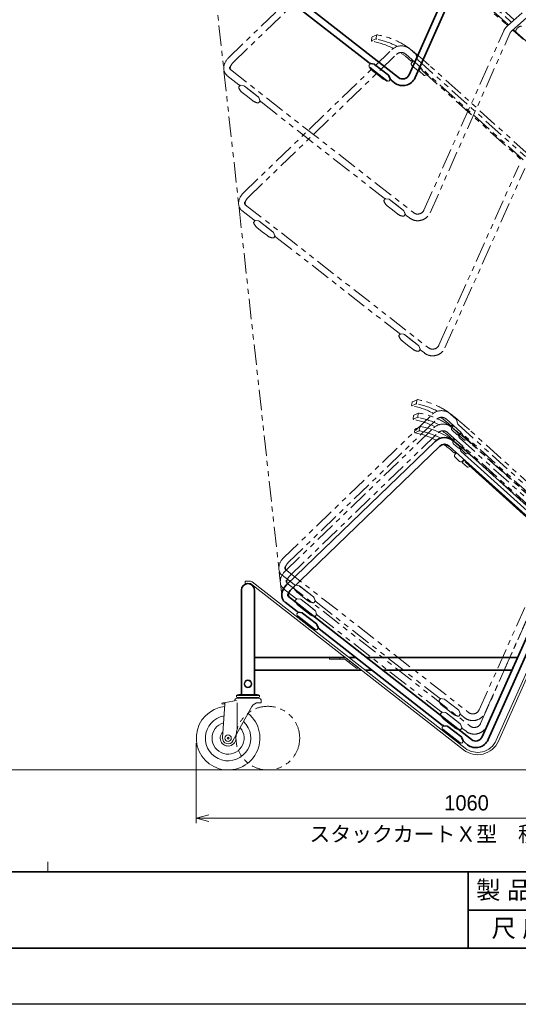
# Model space of a CAD drawing. Header units: millimetres. Extents: x 0 to 4200, y 0 to 2970.
# Tile 4 of 7: x 2100 to 3078, y 0 to 1933. Entities that reach past the tile are written whole.
import ezdxf
from ezdxf.enums import TextEntityAlignment as Align

# ---------------------------------------------------------------- set-up
doc = ezdxf.new("R2010")
doc.units = ezdxf.units.MM
doc.header["$LTSCALE"] = 10
doc.linetypes.add('ACISOTGB', pattern=[9, 4, -1, 1, -1, 1, -1])
doc.layers.get('0').update_dxf_attribs({"lineweight": 35})
doc.layers.get('Defpoints').update_dxf_attribs({"lineweight": 35})
for name, color, linetype, lineweight in [('ねじ類', 211, 'Continuous', 20), ('中線', 3, 'Continuous', 20), ('中線2', 2, 'Continuous', 20), ('図枠', 7, 'Continuous', 35), ('太線', 7, 'Continuous', 35), ('寸法線', 1, 'Continuous', 13), ('想像線', 130, 'ACISOTGB', 13), ('細線', 1, 'Continuous', 13), ('細線2', 5, 'Continuous', 13)]:
    doc.layers.add(name, color=color, linetype=linetype, lineweight=lineweight)
doc.layers.add('印刷不可', color=9, linetype='Continuous', lineweight=35, plot=False)
doc.styles.get("Standard").update_dxf_attribs({"font": 'HGPGothicM.ttf'})
doc.dimstyles.new('AICHI_JIS$0', dxfattribs={"dimtxt": 3, "dimasz": 2.5, "dimexe": 1, "dimexo": 1, "dimgap": 1.5, "dimtad": 3, "dimdec": 8, "dimdsep": 46, "dimtxsty": 'Standard', "dimblk": 'OPEN30', "dimcen": 0, "dimclrd": 1, "dimclre": 1, "dimclrt": 2, "dimazin": 2, "dimtp": 0.1, "dimtm": 0.1, "dimtfac": 0.71, "dimtdec": 8, "dimtmove": 0, "dimatfit": 3, "dimldrblk": 'OPEN30', "dimfxl": 20, "dimlwd": -1, "dimlwe": -1, "dimarcsym": 1})

# ---------------------------------------------------------------- blocks, each defined once
blk = doc.blocks.new('AICHI_SEIHIN_A3')
at = {"layer": '図枠', "color": 1, "lineweight": 15}
blk.add_line((215.5, 26), (215.5, 28), dxfattribs=at)
at = {"layer": '図枠'}
for p, q in [((23, 26), (408, 26)), ((408, 11), (23, 11))]:
    blk.add_line(p, q, dxfattribs=at)
at = {"layer": '図枠', "color": 1, "lineweight": 25}
blk.add_line((420, 0), (0, 0), dxfattribs=at)
blk = doc.blocks.new('AICHI表題欄_製品図')
at = {"layer": '図枠'}
for p, q in [((-110, 15), (-110, 0)), ((-110, 15), (0, 15)), ((-110, 7.5), (0, 7.5)), ((-110, 0), (0, 0))]:
    blk.add_line(p, q, dxfattribs=at)
at = {"layer": '図枠', "char_height": 3.5, "attachment_point": 5}
for s, insert in [('製 品 名', (-100, 11.25)), ('尺 度', (-100, 3.75))]:
    blk.add_mtext_dynamic_manual_height_columns(s, width=26.9881, gutter_width=17.5, heights=[0], dxfattribs=dict(at, insert=insert))
at = {"layer": '図枠', "color": 2}
blk.add_attdef('GEN-TITLE-DES1{24}', text='', height=3.5, dxfattribs=at).set_placement((-87, 11.25), align=Align.MIDDLE_LEFT)
blk.add_attdef('GEN-TITLE-SCA', text='', height=3.5, dxfattribs=at).set_placement((-75, 3.75), align=Align.MIDDLE)
blk.add_attdef('GEN-TITLE-DAT', text='', height=3.5, dxfattribs=at).set_placement((-17.5, 3.75), align=Align.MIDDLE_CENTER)
blk = doc.blocks.new('X50_50脚積載_d')
at = {"layer": '中線'}
for p, q in [((-157.8, 1321.3), (-160.2, 1318.6)), ((-150.4, 1320.7), (-156.9, 1321.6)), ((-135.5, 1309.6), (-149.2, 1320.2)), ((-143.3, 1299.6), (-153.8, 1307.8)), ((-143.3, 1299.6), (-132.8, 1291.4)), ((-135.5, 1309.6), (-121.9, 1298.9)), ((-121.1, 1297.9), (-118.7, 1291.8)), ((-118.8, 1290.9), (-120.8, 1287.8)), ((-70.2, 603.6), (-70.9, 598.3)), ((-61.9, 600.9), (-70.6, 597.1)), ((-60, 608.9), (-69.3, 604.8)), ((-61.7, 602.3), (-60.9, 607.7)), ((3.5, 560.6), (6.6, 557.8)), ((16.9, 569.4), (19.6, 561.1)), ((6.9, 557.5), (9.1, 559.9)), ((11.1, 557.7), (7.3, 557.5)), ((20.2, 560.3), (231.4, 370.1)), ((23.1, 539.6), (26.4, 543.6)), ((238.5, 373.1), (42.4, 549.7)), ((32.9, 529.5), (23.2, 538.2)), ((37.9, 530.9), (33.9, 529.3)), ((-299.3, 244.3), (-301.8, 241.6)), ((-292, 243.7), (-298.4, 244.6)), ((-277.1, 232.5), (-290.8, 243.2)), ((-277.1, 232.5), (-263.5, 221.8)), ((-284.9, 222.6), (-295.4, 230.8)), ((-284.9, 222.6), (-274.4, 214.4)), ((-262.7, 220.8), (-260.2, 214.7)), ((-260.3, 213.8), (-262.4, 210.8)), ((-14.5, 21.7), (-16.9, 19)), ((-7.1, 21.1), (-13.6, 22)), ((7.8, 9.9), (-5.9, 20.6)), ((0, 0), (-10.5, 8.2)), ((0, 0), (10.5, -8.2)), ((7.8, 9.9), (21.4, -0.7)), ((22.2, -1.8), (24.6, -7.8)), ((24.5, -8.8), (22.5, -11.8))]:
    blk.add_line(p, q, dxfattribs=at)
for centre, radius, start, end in [((-159.4, 1318), 1, 138, 195.6639), ((-142.1, 1322.8), 19, 195.6639, 232), ((-157, 1320.7), 1, 82, 138), ((-150.7, 1318.3), 2.5, 52, 82), ((-123.4, 1296.9), 2.5, 22, 52), ((-121.1, 1306.4), 19, 232, 268.3361), ((-121.6, 1288.4), 1, 268.3361, 326), ((-119.6, 1291.4), 1, 326, 22), ((-68.7, 603.4), 1.5, 113.913, 172.2422), ((-60.2, 602.1), 1.5, 171.9728, 258.6757), ((-59.4, 607.5), 1.5, 80.2798, 171.9728), ((-90, 453.6), 150, 62.2269, 78.6757), ((-84.5, 461.2), 150, 50.3651, 80.2798), ((-69.4, 598.1), 1.5, 172.2422, 259.5458), ((-96.9, 449.1), 150, 62.6416, 79.5458), ((-96.9, 449.1), 150, 48, 56.602), ((-626.7, -193.4), 1000, 48, 50.3651), ((17.9, 569.8), 1, 49.8146, 198), ((21.5, 561.8), 2, 198, 228), ((7.2, 558.5), 1, 228, 273), ((23.8, 539), 1, 140, 228), ((33.5, 530.2), 1, 228, 292.1885), ((-301, 240.9), 1, 138, 195.6639), ((-283.7, 245.7), 19, 195.6639, 232), ((-298.6, 243.6), 1, 82, 138), ((-292.3, 241.2), 2.5, 52, 82), ((-262.7, 229.3), 19, 232, 268.3361), ((-265, 219.9), 2.5, 22, 52), ((-261.1, 214.3), 1, 326, 22), ((-263.2, 211.3), 1, 268.3361, 326), ((-13.7, 21), 1, 82, 138), ((-7.4, 18.6), 2.5, 52, 82), ((-16.1, 18.3), 1, 138, 195.6639), ((1.2, 23.2), 19, 195.6639, 232), ((22.2, 6.8), 19, 232, 268.3361), ((19.9, -2.7), 2.5, 22, 52), ((21.7, -11.2), 1, 268.3361, 326), ((23.7, -8.2), 1, 326, 22)]:
    blk.add_arc(centre, radius, start, end, dxfattribs=at)
at = {"layer": '中線2'}
for p, q in [((8.3, 554.6), (11.3, 557.9)), ((8.6, 548.9), (17.5, 540.9)), ((26.2, 544.5), (23.2, 541.2))]:
    blk.add_line(p, q, dxfattribs=at)
for centre, start, end in [((11.3, 551.9), 138, 228), ((20.2, 543.9), 228, 318)]:
    blk.add_arc(centre, 4, start, end, dxfattribs=at)
at = {"layer": '印刷不可'}
for p, q in [((-158.7, 1314.2), (-125.5, 1288.2)), ((-300.2, 237.1), (-267, 211.2)), ((-15.4, 14.6), (17.8, -11.4))]:
    blk.add_line(p, q, dxfattribs=at)
for centre, start, end in [((-156.8, 1316.6), 203.045, 232), ((-123.6, 1290.6), 232, 260.955), ((-298.4, 239.5), 203.045, 232), ((-265.2, 213.5), 232, 260.955), ((-13.5, 16.9), 203.045, 232), ((19.7, -9), 232, 260.955)]:
    blk.add_arc(centre, 3, start, end, dxfattribs=at)
at = {"layer": '太線'}
for p, q in [((-81.7, 1299.5), (75, 1651.5)), ((-69.8, 1294.3), (86.9, 1646.1)), ((-461.7, 1575.1), (-102.3, 1294.4)), ((-401.5, 1511.6), (-160, 1323)), ((-150.3, 1320.7), (-156.9, 1321.7)), ((-149.3, 1320.3), (-121.8, 1298.8)), ((-121.2, 1298), (-118.6, 1291.8)), ((-116.6, 1289.1), (-110.3, 1284.2)), ((-322.4, 298.3), (-30.7, 580)), ((5.5, 580.7), (16.7, 570.6)), ((-313.2, 289.1), (-21.6, 570.7)), ((-3.2, 571), (227.6, 363.2)), ((61.6, -0.1), (218.3, 351.9)), ((73.5, -5.4), (230.2, 346.5)), ((-318.4, 275.5), (41, -5.2)), ((-325.2, 264.3), (-301.6, 245.9)), ((-291.8, 243.6), (-298.5, 244.6)), ((-290.9, 243.2), (-263.3, 221.7)), ((-262.7, 220.9), (-260.2, 214.7)), ((-258.2, 212), (-16.7, 23.3)), ((-7, 21.1), (-13.6, 22)), ((-6, 20.7), (21.5, -0.8)), ((22.1, -1.6), (24.7, -7.9)), ((26.7, -10.6), (33, -15.5))]:
    blk.add_line(p, q, dxfattribs=at)
for centre, radius, start, end in [((-156, 1328.1), 6.5, 232, 262), ((-150.5, 1318.7), 2, 52, 82), ((-123, 1297.2), 2, 22, 52), ((-112.6, 1294.2), 6.5, 202, 232), ((-297.6, 251), 6.5, 232, 262), ((-292.1, 241.7), 2, 52, 82), ((-264.6, 220.2), 2, 22, 52), ((-254.2, 217.1), 6.5, 202, 232), ((-12.7, 28.5), 6.5, 232, 262), ((-7.2, 19.1), 2, 52, 82), ((20.3, -2.4), 2, 22, 52), ((30.7, -5.4), 6.5, 202, 232)]:
    blk.add_arc(centre, radius, start, end, dxfattribs=at)
for centre, major_axis, ratio, start_param, end_param in [((-94, 1305), (10.6, -8.3), 0.999691, -1.570796, 0.244232), ((-94, 1305), (20.9, -16.3), 0.999843, -1.570796, 0.244309), ((-12.3, 561), (19.7, -17.7), 0.999827, 1.570796, 3.071791), ((-12.3, 561), (10, -9), 0.999661, 1.570796, 3.071803), ((20.7, 558.3), (-4, 12.4), 0.023836, -0.313028, -0.049546), ((-307.6, 284.1), (-19.3, -18.2), 0.775804, -1.531468, 0.11026), ((-308.8, 285), (9.82, 9.27), 0.56008, 2.482182, 3.188863), ((-307.6, 284.1), (9.82, 9.27), 0.56008, 1.617193, 3.188863), ((49.3, 5.4), (20.9, -16.3), 0.999843, -1.570796, 0.244309), ((49.3, 5.4), (10.6, -8.3), 0.999691, -1.570796, 0.244232)]:
    blk.add_ellipse(centre, major_axis=major_axis, ratio=ratio, start_param=start_param, end_param=end_param, dxfattribs=at)
at = {"layer": '想像線'}
for p, q in [((-436.5, 1332.7), (-144.7, 1614.4)), ((-427.3, 1323.5), (-135.7, 1605.1)), ((-117.3, 1605.4), (113.5, 1397.6)), ((-93.9, 1594.7), (117.4, 1404.5)), ((-474.6, 1575.6), (-331.3, 275.9)), ((-85.4, 1573.6), (109, 1398.6)), ((124.5, 1407.5), (-71.6, 1584.1)), ((110.6, 1395), (146.4, 1427.2)), ((119.3, 1385.4), (156.1, 1418.5)), ((110, 1398.3), (112.2, 1396.4)), ((110.4, 1398.6), (111.3, 1399.6)), ((112.9, 1397.1), (110.8, 1399)), ((117.8, 1404.3), (120.3, 1403.7)), ((131.6, 1392.3), (130.6, 1391.2)), ((-155, 1372.8), (-155.7, 1367.4)), ((-144.9, 1378.1), (-154.1, 1374)), ((-146.5, 1371.5), (-145.7, 1376.9)), ((-52.5, 1034.3), (104.2, 1386.3)), ((-40.6, 1029), (116.1, 1380.9)), ((121.9, 1387.7), (142.8, 1368.8)), ((123.3, 1387.8), (166.9, 1348.4)), ((-146.7, 1370.1), (-155.4, 1366.3)), ((-407.2, 1067.5), (-115.5, 1349.2)), ((-398, 1058.3), (-106.4, 1339.9)), ((-88, 1340.2), (142.7, 1132.4)), ((-79.3, 1349.8), (-68.1, 1339.8)), ((-67.9, 1338.6), (-65.2, 1330.3)), ((-81.4, 1329.7), (-78.2, 1326.9)), ((-77.9, 1326.7), (-75.7, 1329.1)), ((-73.7, 1326.9), (-77.5, 1326.7)), ((-76.5, 1323.8), (-73.5, 1327.1)), ((-76.2, 1318.1), (-67.3, 1310.1)), ((-64.6, 1329.4), (146.6, 1139.3)), ((153.7, 1142.3), (-42.4, 1318.9)), ((-439.2, 1298.7), (-415.6, 1280.3)), ((-432.4, 1309.9), (-73.1, 1029.2)), ((-61.8, 1308.8), (-58.4, 1312.8)), ((-51.9, 1298.7), (-61.7, 1307.4)), ((-58.6, 1313.7), (-61.6, 1310.4)), ((-57.4, 1312.6), (-58, 1312)), ((-55.9, 1310.1), (-58, 1312)), ((-55.4, 1310.8), (-56.2, 1309.7)), ((-56.1, 1308.3), (138.3, 1133.3)), ((-47, 1300.1), (-50.9, 1298.5)), ((-413.4, 1278.7), (-415.8, 1276)), ((-405.9, 1278), (-412.5, 1279)), ((-406, 1278.1), (-412.5, 1279)), ((-404.9, 1277.6), (-377.4, 1256.1)), ((-391.2, 1266.9), (-404.8, 1277.6)), ((-398.9, 1257), (-409.4, 1265.2)), ((-398.9, 1257), (-388.4, 1248.8)), ((-391.2, 1266.9), (-377.5, 1256.2)), ((-376.8, 1255.3), (-374.3, 1249.1)), ((-376.7, 1255.2), (-374.3, 1249.1)), ((-374.4, 1248.2), (-376.4, 1245.2)), ((-372.2, 1246.4), (-130.8, 1057.7)), ((-23.2, 769.1), (133.5, 1121)), ((-11.3, 763.8), (145.3, 1115.7)), ((-403.2, 1044.7), (-43.8, 763.9)), ((-128.5, 1056.1), (-130.9, 1053.4)), ((-121, 1055.5), (-127.7, 1056.4)), ((-121.1, 1055.5), (-127.6, 1056.4)), ((-120.1, 1055.1), (-92.5, 1033.6)), ((-106.3, 1044.3), (-120, 1055)), ((-106.3, 1044.3), (-92.6, 1033.7)), ((-410, 1033.5), (-386.4, 1015.1)), ((-114.1, 1034.4), (-124.6, 1042.6)), ((-114.1, 1034.4), (-103.5, 1026.2)), ((-91.9, 1032.8), (-89.4, 1026.5)), ((-91.9, 1032.6), (-89.4, 1026.6)), ((-89.5, 1025.6), (-91.5, 1022.6)), ((-384.1, 1013.4), (-386.6, 1010.7)), ((-376.6, 1012.8), (-383.3, 1013.8)), ((-376.8, 1012.8), (-383.2, 1013.7)), ((-375.7, 1012.4), (-348.2, 990.9)), ((-361.9, 1001.7), (-375.6, 1012.3)), ((-87.4, 1023.8), (-81.1, 1018.9)), ((-369.7, 991.7), (-380.2, 999.9)), ((-369.7, 991.7), (-359.2, 983.5)), ((-361.9, 1001.7), (-348.3, 991)), ((-347.5, 990.1), (-345, 983.8)), ((-347.5, 990), (-345, 983.9)), ((-345.1, 983), (-347.2, 979.9)), ((-343, 981.2), (-101.5, 792.5)), ((-99.3, 790.9), (-101.7, 788.2)), ((-91.8, 790.3), (-98.4, 791.2)), ((-91.9, 790.3), (-98.4, 791.2)), ((-84.8, 769.2), (-95.3, 777.4)), ((-90.8, 789.9), (-63.3, 768.3)), ((-77.1, 779.1), (-90.7, 789.8)), ((-77.1, 779.1), (-63.4, 768.4)), ((-84.8, 769.2), (-74.3, 761)), ((-62.7, 767.5), (-60.2, 761.3)), ((-62.6, 767.4), (-60.2, 761.3)), ((-60.3, 760.4), (-62.3, 757.4)), ((-58.1, 758.6), (-51.8, 753.7)), ((-65.9, 662), (-75.1, 657.9)), ((-67.5, 655.4), (-66.8, 660.8)), ((-76, 656.7), (-76.8, 651.3)), ((-67.7, 654), (-76.4, 650.1)), ((-328.3, 351.3), (-36.5, 633.1)), ((-319.1, 342.2), (-27.5, 623.7)), ((-73.1, 630.2), (-73.8, 624.8)), ((-64.8, 627.5), (-73.5, 623.6)), ((-63, 635.4), (-72.2, 631.3)), ((-64.6, 628.9), (-63.9, 634.3)), ((-9.1, 624.1), (221.7, 416.3)), ((-0.4, 633.7), (10.8, 623.6)), ((11.1, 622.5), (13.8, 614.2)), ((-325.4, 324.8), (-33.6, 606.6)), ((-2.4, 613.6), (0.7, 610.8)), ((1.1, 610.6), (3.2, 613)), ((5.3, 610.7), (1.4, 610.5)), ((2.5, 607.6), (5.5, 611)), ((2.6, 607.2), (13.7, 597.1)), ((2.7, 602), (11.7, 593.9)), ((14.4, 613.3), (225.6, 423.1)), ((232.7, 426.1), (36.6, 602.8)), ((-316.1, 315.6), (-24.6, 597.2)), ((-6.1, 597.5), (224.6, 389.7)), ((0.5, 587.1), (3.6, 584.3)), ((4, 584.1), (6.2, 586.5)), ((8.2, 584.2), (4.4, 584)), ((5.4, 581.1), (8.4, 584.4)), ((14, 596), (16.7, 587.7)), ((17.2, 592.7), (20.5, 596.6)), ((20.3, 597.6), (17.3, 594.2)), ((27, 582.5), (17.3, 591.3)), ((17.3, 586.8), (228.5, 396.6)), ((21.5, 596.5), (21, 595.9)), ((23.1, 594), (21, 595.9)), ((23.6, 594.6), (22.7, 593.6)), ((22.8, 592.2), (217.2, 417.2)), ((32, 584), (28.1, 582.4)), ((5.7, 575.5), (14.6, 567.4)), ((20.1, 566.2), (23.4, 570.1)), ((23.2, 571.1), (20.2, 567.7)), ((29.9, 556), (20.2, 564.8)), ((24.4, 570), (23.9, 569.4)), ((26, 567.5), (23.9, 569.4)), ((26.5, 568.1), (25.7, 567.1)), ((25.8, 565.7), (220.2, 390.7)), ((235.6, 399.6), (39.5, 576.2)), ((34.9, 557.5), (31, 555.8)), ((55.8, 53), (212.4, 404.9)), ((67.6, 47.7), (224.3, 399.6)), ((58.7, 26.4), (215.4, 378.4)), ((70.6, 21.1), (227.2, 373)), ((-331, 317.4), (-307.4, 298.9)), ((-324.2, 328.6), (35.1, 47.8)), ((-328.1, 290.9), (-304.5, 272.4)), ((-321.3, 302), (38, 21.3)), ((-305.2, 297.3), (-307.6, 294.6)), ((-297.7, 296.7), (-304.3, 297.6)), ((-297.8, 296.7), (-304.3, 297.6)), ((-296.7, 296.3), (-269.2, 274.8)), ((-283, 285.5), (-296.6, 296.2)), ((-302.2, 270.8), (-304.7, 268.1)), ((-294.7, 270.2), (-301.4, 271.1)), ((-294.9, 270.2), (-301.4, 271.1)), ((-290.7, 275.6), (-301.2, 283.8)), ((-290.7, 275.6), (-280.2, 267.4)), ((-283, 285.5), (-269.3, 274.9)), ((-268.6, 274), (-266.1, 267.7)), ((-268.5, 273.8), (-266.1, 267.8)), ((-287.8, 249.1), (-298.3, 257.3)), ((-293.8, 269.8), (-266.3, 248.3)), ((-280, 259), (-293.7, 269.7)), ((-280, 259), (-266.4, 248.3)), ((-266.2, 266.8), (-268.2, 263.8)), ((-264, 265), (-22.6, 76.4)), ((-287.8, 249.1), (-277.3, 240.9)), ((-265.6, 247.4), (-263.1, 241.2)), ((-265.6, 247.3), (-263.1, 241.2)), ((-263.2, 240.3), (-265.3, 237.3)), ((-261.1, 238.5), (-19.6, 49.9)), ((-20.3, 74.7), (-22.7, 72)), ((-12.8, 74.1), (-19.5, 75.1)), ((-12.9, 74.2), (-19.4, 75.1)), ((-5.8, 53), (-16.4, 61.3)), ((-11.9, 73.7), (15.7, 52.2)), ((1.9, 63), (-11.7, 73.6)), ((1.9, 63), (15.6, 52.3)), ((-17.4, 48.2), (-19.8, 45.5)), ((-9.9, 47.6), (-16.5, 48.5)), ((-10, 47.6), (-16.5, 48.5)), ((-8.9, 47.2), (18.6, 25.7)), ((4.8, 36.5), (-8.8, 47.1)), ((-5.8, 53), (4.7, 44.8)), ((16.3, 51.4), (18.8, 45.2)), ((16.3, 51.3), (18.8, 45.2)), ((18.7, 44.3), (16.7, 41.3)), ((20.8, 42.5), (27.1, 37.6)), ((-2.9, 26.5), (-13.4, 34.7)), ((-2.9, 26.5), (7.6, 18.3)), ((4.8, 36.5), (18.5, 25.8)), ((19.2, 24.9), (21.7, 18.6)), ((19.3, 24.7), (21.7, 18.7)), ((21.6, 17.7), (19.6, 14.7)), ((23.8, 16), (30, 11.1))]:
    blk.add_line(p, q, dxfattribs=at)
for centre, radius, start, end in [((109.7, 1399.3), 1, 228, 316), ((118, 1405.2), 1, 228, 258), ((-153.5, 1372.6), 1.5, 113.913, 172.2422), ((-144.3, 1376.7), 1.5, 80.2798, 171.9728), ((-169.3, 1230.3), 150, 50.3651, 80.2798), ((123.9, 1388.5), 1, 173.8923, 228), ((-154.2, 1367.2), 1.5, 172.2422, 259.5458), ((-181.7, 1218.3), 150, 62.6416, 79.5458), ((-145, 1371.3), 1.5, 171.9728, 258.6757), ((-174.8, 1222.8), 150, 62.2269, 78.6757), ((-181.7, 1218.3), 150, 48, 56.602), ((-711.5, 575.7), 1000, 48, 50.3651), ((-66.9, 1338.9), 1, 49.8146, 198), ((-77.6, 1327.7), 1, 228, 273), ((-73.5, 1321.1), 4, 138, 228), ((-63.3, 1330.9), 2, 198, 228), ((-64.6, 1313), 4, 228, 318), ((-61, 1308.2), 1, 140, 228), ((-56.9, 1313.2), 1.6, 168, 228), ((-55.4, 1309.1), 1, 140, 228), ((-51.3, 1299.4), 1, 228, 292.1885), ((-415.1, 1275.3), 1, 138, 195.6639), ((-411.6, 1285.4), 6.5, 232, 262), ((-412.6, 1278), 1, 82, 138), ((-406.4, 1275.6), 2.5, 52, 82), ((-406.2, 1276.1), 2, 52, 82), ((-397.7, 1280.1), 19, 195.6639, 232), ((-376.7, 1263.7), 19, 232, 268.3361), ((-379, 1254.3), 2.5, 22, 52), ((-378.6, 1254.6), 2, 22, 52), ((-377.2, 1245.7), 1, 268.3361, 326), ((-375.2, 1248.7), 1, 326, 22), ((-368.2, 1251.5), 6.5, 202, 232), ((-130.2, 1052.7), 1, 138, 195.6639), ((-112.9, 1057.6), 19, 195.6639, 232), ((-126.8, 1062.9), 6.5, 232, 262), ((-127.8, 1055.4), 1, 82, 138), ((-121.5, 1053), 2.5, 52, 82), ((-121.3, 1053.5), 2, 52, 82), ((-91.9, 1041.2), 19, 232, 268.3361), ((-94.2, 1031.7), 2.5, 22, 52), ((-93.8, 1032), 2, 22, 52), ((-90.3, 1026.2), 1, 326, 22), ((-83.4, 1029), 6.5, 202, 232), ((-385.8, 1010.1), 1, 138, 195.6639), ((-368.5, 1014.9), 19, 195.6639, 232), ((-382.4, 1020.2), 6.5, 232, 262), ((-383.4, 1012.8), 1, 82, 138), ((-377.1, 1010.4), 2.5, 52, 82), ((-376.9, 1010.8), 2, 52, 82), ((-92.4, 1023.2), 1, 268.3361, 326), ((-349.8, 989), 2.5, 22, 52), ((-349.4, 989.3), 2, 22, 52), ((-347.5, 998.5), 19, 232, 268.3361), ((-348, 980.5), 1, 268.3361, 326), ((-346, 983.5), 1, 326, 22), ((-339, 986.3), 6.5, 202, 232), ((-97.5, 797.6), 6.5, 232, 262), ((-101, 787.5), 1, 138, 195.6639), ((-83.6, 792.4), 19, 195.6639, 232), ((-98.5, 790.2), 1, 82, 138), ((-92.2, 787.8), 2.5, 52, 82), ((-92, 788.3), 2, 52, 82), ((-62.6, 775.9), 19, 232, 268.3361), ((-64.9, 766.5), 2.5, 22, 52), ((-64.5, 766.8), 2, 22, 52), ((-63.1, 757.9), 1, 268.3361, 326), ((-61.1, 761), 1, 326, 22), ((-54.1, 763.7), 6.5, 202, 232), ((-74.5, 656.5), 1.5, 113.913, 172.2422), ((-65.3, 660.6), 1.5, 80.2798, 171.9728), ((-90.4, 514.2), 150, 50.3651, 80.2798), ((-75.3, 651.1), 1.5, 172.2422, 259.5458), ((-102.8, 502.1), 150, 62.6416, 79.5458), ((-66.1, 655.2), 1.5, 171.9728, 258.6757), ((-95.8, 506.6), 150, 62.2269, 78.6757), ((-72.3, 624.6), 1.5, 172.2422, 259.5458), ((-71.6, 630), 1.5, 113.913, 172.2422), ((-99.8, 475.6), 150, 62.6416, 79.5458), ((-63.1, 628.7), 1.5, 171.9728, 258.6757), ((-62.4, 634.1), 1.5, 80.2798, 171.9728), ((-92.9, 480.1), 150, 62.2269, 78.6757), ((-87.4, 487.7), 150, 50.3651, 80.2798), ((-102.8, 502.1), 150, 48, 56.602), ((-632.6, -140.4), 1000, 48, 50.3651), ((12, 622.8), 1, 49.8146, 198), ((-99.8, 475.6), 150, 48, 56.602), ((1.4, 611.5), 1, 228, 273), ((5.4, 604.9), 4, 138, 228), ((-629.6, -166.9), 1000, 48, 50.3651), ((15.7, 614.8), 2, 198, 228), ((4.3, 585), 1, 228, 273), ((8.3, 578.4), 4, 138, 228), ((14.3, 596.9), 4, 228, 318), ((15, 596.3), 1, 49.8146, 198), ((18.6, 588.3), 2, 198, 228), ((18, 592), 1, 140, 228), ((22, 597.1), 1.6, 168, 228), ((23.5, 593), 1, 140, 228), ((27.7, 583.3), 1, 228, 292.1885), ((17.3, 570.4), 4, 228, 318), ((20.9, 565.5), 1, 140, 228), ((25, 570.6), 1.6, 168, 228), ((26.4, 566.4), 1, 140, 228), ((30.6, 556.8), 1, 228, 292.1885), ((-306.9, 293.9), 1, 138, 195.6639), ((-289.5, 298.8), 19, 195.6639, 232), ((-303.4, 304.1), 6.5, 232, 262), ((-304.4, 296.6), 1, 82, 138), ((-298.2, 294.2), 2.5, 52, 82), ((-298, 294.7), 2, 52, 82), ((-300.5, 277.5), 6.5, 232, 262), ((-301.5, 270.1), 1, 82, 138), ((-270.8, 272.9), 2.5, 22, 52), ((-270.4, 273.2), 2, 22, 52), ((-303.9, 267.4), 1, 138, 195.6639), ((-286.6, 272.3), 19, 195.6639, 232), ((-295.2, 267.7), 2.5, 52, 82), ((-295, 268.2), 2, 52, 82), ((-268.5, 282.4), 19, 232, 268.3361), ((-269, 264.4), 1, 268.3361, 326), ((-267, 267.4), 1, 326, 22), ((-260, 270.2), 6.5, 202, 232), ((-265.6, 255.8), 19, 232, 268.3361), ((-267.9, 246.4), 2.5, 22, 52), ((-267.5, 246.7), 2, 22, 52), ((-266.1, 237.9), 1, 268.3361, 326), ((-264.1, 240.9), 1, 326, 22), ((-257.1, 243.6), 6.5, 202, 232), ((-22, 71.4), 1, 138, 195.6639), ((-4.7, 76.2), 19, 195.6639, 232), ((-18.6, 81.5), 6.5, 232, 262), ((-19.6, 74.1), 1, 82, 138), ((-13.3, 71.7), 2.5, 52, 82), ((-13.1, 72.2), 2, 52, 82), ((-19.1, 44.8), 1, 138, 195.6639), ((-1.7, 49.7), 19, 195.6639, 232), ((-15.6, 55), 6.5, 232, 262), ((-16.6, 47.5), 1, 82, 138), ((-10.4, 45.2), 2.5, 52, 82), ((-10.2, 45.6), 2, 52, 82), ((16.4, 59.8), 19, 232, 268.3361), ((14, 50.3), 2.5, 22, 52), ((14.4, 50.6), 2, 22, 52), ((15.8, 41.8), 1, 268.3361, 326), ((17.9, 44.8), 1, 326, 22), ((24.8, 47.6), 6.5, 202, 232), ((16.9, 23.8), 2.5, 22, 52), ((17.4, 24.1), 2, 22, 52), ((19.3, 33.3), 19, 232, 268.3361), ((18.8, 15.3), 1, 268.3361, 326), ((20.8, 18.3), 1, 326, 22), ((27.8, 21.1), 6.5, 202, 232)]:
    blk.add_arc(centre, radius, start, end, dxfattribs=at)
for centre, major_axis, ratio, start_param, end_param in [((128.3, 1375.4), (-4.8, -26.1), 0.997304, -2.222476, -1.811775), ((134.4, 1389.2), (4.68, 5.2), 0.590468, 0, 1.503047), ((128.3, 1375.4), (-2.5, -13.3), 0.994708, -2.223441, -1.812436), ((133.3, 1388.1), (4.68, 5.2), 0.590468, 1.503047, 3.141593), ((-97.1, 1330.1), (19.7, -17.7), 0.999827, 1.570796, 3.071791), ((-97.1, 1330.1), (10, -9), 0.999661, 1.570796, 3.071803), ((-64.1, 1327.4), (-4, 12.4), 0.023836, -0.313028, -0.049546), ((-421.6, 1318.5), (-19.3, -18.2), 0.775804, -1.531468, 0.11026), ((-422.9, 1319.4), (9.82, 9.27), 0.56008, 2.482182, 3.188863), ((-421.6, 1318.5), (9.82, 9.27), 0.56008, 1.617193, 3.188863), ((-392.4, 1053.2), (-19.3, -18.2), 0.775804, -1.531468, 0.11026), ((-393.6, 1054.2), (9.82, 9.27), 0.56008, 2.482182, 3.188863), ((-392.4, 1053.2), (9.82, 9.27), 0.56008, 1.617193, 3.188863), ((-64.8, 1039.8), (20.9, -16.3), 0.999843, -1.570796, 0.244309), ((-64.8, 1039.8), (10.6, -8.3), 0.999691, -1.570796, 0.244232), ((-35.5, 774.6), (20.9, -16.3), 0.999843, -1.570796, 0.244309), ((-35.5, 774.6), (10.6, -8.3), 0.999691, -1.570796, 0.244232), ((-18.1, 614), (19.7, -17.7), 0.999827, 1.570796, 3.071791), ((-18.1, 614), (10, -9), 0.999661, 1.570796, 3.071803), ((14.8, 611.3), (-4, 12.4), 0.023836, -0.313028, -0.049546), ((-15.2, 587.5), (19.7, -17.7), 0.999827, 1.570796, 3.071791), ((-15.2, 587.5), (10, -9), 0.999661, 1.570796, 3.071803), ((17.7, 584.8), (-4, 12.4), 0.023836, -0.313028, -0.049546), ((-313.4, 337.1), (-19.3, -18.2), 0.775804, -1.531468, 0.11026), ((-314.7, 338.1), (9.82, 9.27), 0.56008, 2.482182, 3.188863), ((-313.4, 337.1), (9.82, 9.27), 0.56008, 1.617193, 3.188863), ((-310.5, 310.6), (-19.3, -18.2), 0.775804, -1.531468, 0.11026), ((-310.5, 310.6), (9.82, 9.27), 0.56008, 1.617193, 3.188863), ((-311.7, 311.6), (9.82, 9.27), 0.56008, 2.482182, 3.188863), ((43.4, 58.5), (20.9, -16.3), 0.999843, -1.570796, 0.244309), ((43.4, 58.5), (10.6, -8.3), 0.999691, -1.570796, 0.244232), ((46.3, 31.9), (20.9, -16.3), 0.999843, -1.570796, 0.244309), ((46.3, 31.9), (10.6, -8.3), 0.999691, -1.570796, 0.244232)]:
    blk.add_ellipse(centre, major_axis=major_axis, ratio=ratio, start_param=start_param, end_param=end_param, dxfattribs=at)
at = {"layer": '細線'}
for p, q in [((29.5, 541.6), (28.6, 540.6)), ((28.7, 539.2), (223.1, 364.2))]:
    blk.add_line(p, q, dxfattribs=at)
blk.add_arc((29.4, 539.9), 1, 140, 228, dxfattribs=at)
at = {"layer": '細線2'}
for p in [(27.4, 543.5), (28.9, 541)]:
    blk.add_line(p, (26.8, 542.9), dxfattribs=at)
blk.add_arc((27.9, 544.1), 1.6, 168, 228, dxfattribs=at)
blk = doc.blocks.new('SW_8_ｂ')
at = {"layer": 'ねじ類'}
blk.add_circle((0, 0), 7.7, dxfattribs=at)
blk = doc.blocks.new('六角ﾎﾞﾙﾄ_M8_ｂ')
at = {"layer": 'ねじ類'}
for p, q in [((-3.8, 6.5), (-7.5, 0)), ((-7.5, 0), (-3.8, -6.5)), ((3.8, 6.5), (-3.8, 6.5)), ((7.5, 0), (3.8, 6.5)), ((3.8, -6.5), (7.5, 0)), ((-3.8, -6.5), (3.8, -6.5))]:
    blk.add_line(p, q, dxfattribs=at)
blk.add_circle((0, 0), 6.5, dxfattribs=at)
blk = doc.blocks.new('_Open30')
at = {"color": 0, "linetype": 'ByBlock', "lineweight": -2}
for p, q in [((-1, 0.268), (0, 0)), ((0, 0), (-1, -0.268)), ((0, 0), (-1, 0))]:
    blk.add_line(p, q, dxfattribs=at)
blk = doc.blocks.new('*D40')
at = {"layer": 'Defpoints', "color": 0, "transparency": 16777216}
for p in [(3507.3, 1080.7), (2446.4, 522.5), (2446.4, 365.3)]:
    blk.add_point(p, dxfattribs=at)
at = {"layer": '寸法線', "color": 1, "linetype": 'ByBlock', "transparency": 16777216}
for p, q in [((3507.3, 1070.7), (3507.3, 355.3)), ((2446.4, 512.5), (2446.4, 355.3)), ((3482.3, 365.3), (2471.4, 365.3))]:
    blk.add_line(p, q, dxfattribs=at)
at = {"layer": '寸法線', "color": 1, "transparency": 16777216, "xscale": 25, "yscale": 25, "zscale": 25, "rotation": 180}
blk.add_blockref('_Open30', (2446.4, 365.3), dxfattribs=at)
at = {"layer": '寸法線', "color": 1, "transparency": 16777216, "xscale": 25, "yscale": 25, "zscale": 25}
blk.add_blockref('_Open30', (3507.3, 365.3), dxfattribs=at)
at = {"layer": '寸法線', "color": 211, "transparency": 16777216, "char_height": 30, "attachment_point": 5}
for s, insert in [('1060', (2976.8, 395.3)), ('スタックカートＸ型\u3000積載：50脚', (2976.8, 332.6))]:
    blk.add_mtext(s, dxfattribs=dict(at, insert=insert))
blk = doc.blocks.new('*D44')
at = {"layer": 'Defpoints', "color": 0, "transparency": 16777216}
for p in [(2471, 2576), (2471, 2102.8), (3507.3, 1080.7)]:
    blk.add_point(p, dxfattribs=at)
at = {"layer": '寸法線', "color": 1, "linetype": 'ByBlock', "transparency": 16777216}
for p, q in [((2471, 2112.8), (2471, 2586)), ((3482.3, 2576), (2496, 2576)), ((3507.3, 1090.7), (3507.3, 2586))]:
    blk.add_line(p, q, dxfattribs=at)
at = {"layer": '寸法線', "color": 1, "transparency": 16777216, "xscale": 25, "yscale": 25, "zscale": 25, "rotation": 180}
blk.add_blockref('_Open30', (2471, 2576), dxfattribs=at)
at = {"layer": '寸法線', "color": 1, "transparency": 16777216, "xscale": 25, "yscale": 25, "zscale": 25}
blk.add_blockref('_Open30', (3507.3, 2576), dxfattribs=at)
at = {"layer": '寸法線', "color": 211, "transparency": 16777216, "insert": (2989.2, 2606), "char_height": 30, "attachment_point": 5}
blk.add_mtext('1040', dxfattribs=at)

msp = doc.modelspace()

# ---------------------------------------------------------------- linework, layer by layer
at = {"layer": '中線'}
for p, q in [((2542.17143421, 830.5), (2553.17143421, 830.5)), ((2542.17143421, 826), (2542.17143421, 830.5)), ((2542.17143421, 826), (2553.17143421, 826)), ((2553.17143421, 826), (2971.15746577, 499.43352146)), ((2555.94191085, 829.54604839), (2973.92794241, 502.97956986)), ((3035.09621973, 518.23053428), (3174.27460908, 830.83031489)), ((3039.20717429, 516.40021938), (3178.38556364, 829)), ((2525.79421244, 602.2), (2525.39421244, 603.500003)), ((2525.39423244, 606), (2525.39423244, 603.500003)), ((2570.39423244, 606), (2525.39423244, 606)), ((2547.89423244, 602.2), (2525.79423244, 602.2)), ((2526.89423244, 601), (2568.89423244, 601)), ((2547.89423244, 608), (2529.86636839, 608)), ((2547.89423244, 608), (2565.9220938, 608)), ((2547.89423244, 602.2), (2569.99424244, 602.2)), ((2569.99422244, 602.2), (2570.39423244, 603.5)), ((2570.39423244, 606), (2570.39423244, 603.500003)), ((2496.89423244, 591.499987), (2497.29361644, 589.234934)), ((2496.89424044, 591.499991), (2525.73574244, 596.585528)), ((2497.29363144, 589.234934), (2501.27513744, 589.93698)), ((2502.47784344, 589.332617), (2497.92030944, 523.256922)), ((2555.7490353, 584.36960816), (2518.51608244, 517.168951)), ((2526.89423244, 591.800002), (2526.89423244, 539.4)), ((2568.86973639, 592.1), (2573.89423244, 592.1)), ((2573.89423244, 596), (2573.89423244, 592.1)), ((230, 460), (4080, 460))]:
    msp.add_line(p, q, dxfattribs=at)
for radius in [6.25, 1.5]:
    msp.add_circle((2508.89423244, 522.5), radius, dxfattribs=at)
for centre, radius, start, end in [((2553.17143421, 826), 4.5, 51.9999999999, 90), ((2526.89423244, 596), 5, 89.999982, 181.0507018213), ((2529.86636839, 602), 6, 90, 138.1896851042), ((2530.14423244, 602.378002), 2.778, 183.67372, 209.73839), ((2530.68737244, 602.378002), 2.778, 183.67372, 209.73839), ((2533.03453244, 602.378002), 2.778, 183.67372, 209.73839), ((2536.99195244, 602.378002), 2.778, 183.67372, 209.73839), ((2542.13082244, 602.378002), 2.778, 183.67372, 209.73839), ((2536.99195244, 602.378002), 2.778, 330.26161, 337.65641), ((2542.13082244, 602.378002), 2.778, 330.26161, 356.32625), ((2547.89423244, 602.378002), 2.778, 183.67372, 209.73839), ((2547.89423244, 602.378002), 2.778, 330.26161, 356.32626), ((2553.65764244, 602.378002), 2.778, 183.67372, 209.73839), ((2553.65764244, 602.378002), 2.778, 330.26161, 356.32626), ((2558.79651244, 602.378002), 2.778, 202.34358, 209.73839), ((2558.79651244, 602.378002), 2.778, 330.26161, 356.32626), ((2562.75394244, 602.378002), 2.778, 330.26161, 356.32626), ((2565.92209648, 602), 6, 41.8103148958, 90), ((2565.10108244, 602.378002), 2.778, 330.26161, 356.32627), ((2565.64423244, 602.378002), 2.778, 330.26161, 356.32626), ((2568.89423244, 596), 5, 0, 89.999982), ((2508.89423244, 522.5), 62.5, 96.191166, 50.87421), ((2499.98386244, 589.506216), 2.5, 356, 100.00002), ((2501.44878244, 588.952177), 1, 356, 100.00001), ((2568.86973639, 577.1), 15, 90, 151.0110755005), ((2508.89423244, 522.5), 44.5, 100.36566, 46.699735), ((2508.89423244, 522.5), 31.5, 106.49309, 40.57229), ((2508.89423244, 522.5), 15.5, 131.26299, 15.80239), ((2508.89423244, 522.5), 11, 176.0543, 331.01108), ((2998.55440142, 534.5), 44.5, 231.9999999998, 335.9999999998), ((2998.55440142, 534.5), 40, 231.9999999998, 335.9999999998)]:
    msp.add_arc(centre, radius, start, end, dxfattribs=at)
at = {"layer": '中線2'}
for p, q in [((2707.91711085, 677.6), (2707.91711085, 680.8)), ((2707.91711085, 680.8), (2737.91711085, 680.8)), ((2737.91711085, 677.6), (2707.91711085, 677.6)), ((2737.91711085, 677.6), (2761.55743345, 659.13015574)), ((2763.52755017, 661.65179015), (2739.88722757, 680.12163441)), ((2761.55743345, 659.13015574), (2763.52755017, 661.65179015))]:
    msp.add_line(p, q, dxfattribs=at)
msp.add_arc((2737.91711085, 677.6), 3.2, 52, 90, dxfattribs=at)
at = {"layer": '太線'}
for p, q in [((2535.17143421, 608), (2535.17143421, 813.29999662)), ((2560.57143421, 608), (2560.57143421, 813.29999662)), ((2560.57143421, 680.8), (2739.01895921, 680.8)), ((2746.32817081, 680.8), (2759.4847517, 680.8)), ((2780.60025189, 680.8), (3076.82699342, 680.8)), ((2560.57143421, 655.8), (2771.01750001, 655.8)), ((2778.32671162, 655.8), (2791.48329251, 655.8)), ((2812.5987927, 655.8), (3065.69627629, 655.8))]:
    msp.add_line(p, q, dxfattribs=at)
msp.add_arc((2547.87143421, 813.3), 12.7, 0, 180, dxfattribs=at)
at = {"layer": '想像線'}
msp.add_circle((2586.89423244, 522.5), 62.5, dxfattribs=at)
at = {"layer": '細線'}
for p, q in [((2727.91711085, 677.6), (2727.91711085, 680.8)), ((2747.7673351, 673.96501966), (2745.79721838, 671.44338525))]:
    msp.add_line(p, q, dxfattribs=at)
msp.add_circle((2508.89423244, 522.5), 2, dxfattribs=at)

# ---------------------------------------------------------------- block references
msp.add_blockref('X50_50脚積載_d', (2945.79733027, 524.95761279))
at = {"layer": 'ねじ類'}
for name in ['SW_8_ｂ', '六角ﾎﾞﾙﾄ_M8_ｂ']:
    msp.add_blockref(name, (2547.88283333, 629), dxfattribs=at)
at = {"layer": '太線', "lineweight": 0, "xscale": 10, "yscale": 10, "zscale": 10}
for name, p in [('AICHI_SEIHIN_A3', (0, 0)), ('AICHI表題欄_製品図', (4080, 110))]:
    msp.add_blockref(name, p, dxfattribs=at)

# ---------------------------------------------------------------- dimensions: what is measured, and where the dimension line sits
at = {"layer": '寸法線'}
for base, p2, text, picture, middle in [((2471.04167902, 2575.99594138), (2471.04167902, 2102.80491233), '1040', '*D44', (2989.15447801, 2605.99594138)), ((2446.39423244, 365.2983539), (2446.39423244, 522.5), '1060\\XスタックカートＸ型\u3000積載：50脚', '*D40', (2976.83075472, 365.2983539))]:
    dim = msp.add_linear_dim(base=base, p1=(3507.267277, 1080.69529896), p2=p2, text=text, dimstyle='AICHI_JIS$0', override={"dimscale": 10, "dimblk1": 'Open30', "dimblk2": 'Open30', "dimsah": 1, "dimclrt": 211, "dimtdec": 2}, dxfattribs=at)
    dim.commit()
    dim.dimension.update_dxf_attribs({"geometry": picture, "text_midpoint": middle})

doc.saveas('drawing.dxf')
